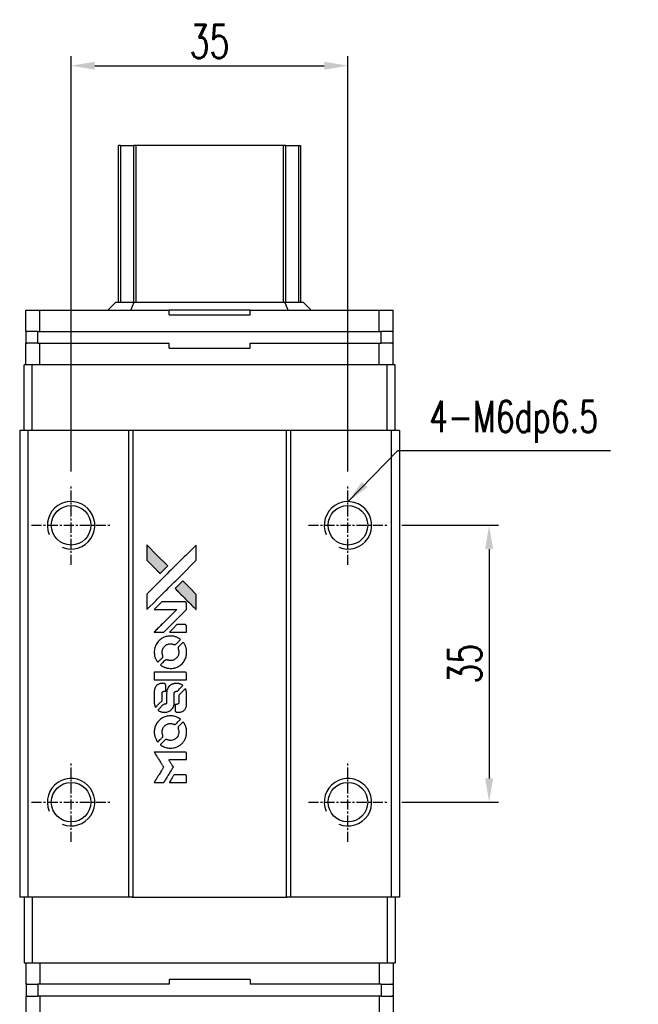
# Model space of a CAD drawing. Header units: millimetres. Extents: x 2482 to 2788, y 455 to 713.
# Tile 2 of 3: x 2503 to 2581, y 589 to 713. Entities that reach past the tile are written whole.
import ezdxf

# ---------------------------------------------------------------- set-up
doc = ezdxf.new("R2010")
doc.units = ezdxf.units.MM
doc.header["$LTSCALE"] = 0.2
doc.header["$PDSIZE"] = -1
doc.linetypes.add('CENTER', pattern=[10.16, 6.35, -1.27, 1.27, -1.27])
doc.layers.add('CL', color=1, linetype='CENTER')
doc.layers.add('OUT', color=3, linetype='Continuous')
doc.styles.add('DIM-7', font='SIMPLEX.shx', dxfattribs={"width": 0.7, "bigfont": 'chineset.shx'})
doc.dimstyles.new('CNS', dxfattribs={"dimtxt": 3.5, "dimasz": 2.5, "dimexe": 1, "dimexo": 1.5, "dimgap": 0.09, "dimtad": 0, "dimdsep": 46, "dimtxsty": 'DIM-7', "dimcen": 0.09, "dimclrd": 1, "dimclre": 1, "dimclrt": 4, "dimadec": 0, "dimazin": 0, "dimtfac": 1, "dimtix": 1, "dimtmove": 2, "dimatfit": 3, "dimfxl": 1, "dimtvp": 0.971429, "dimtolj": 1, "dimarcsym": 0})

# ---------------------------------------------------------------- blocks, each defined once
blk = doc.blocks.new('*D11')
at = {"color": 7, "lineweight": -2}
for p, q in [((2509.44, 656.39), (2509.44, 708.88)), ((2544.44, 656.39), (2544.44, 708.88)), ((2512.44, 707.68), (2541.44, 707.68))]:
    blk.add_line(p, q, dxfattribs=at)
at = {"color": 7}
for points in [[(2512.44, 708.18), (2512.44, 707.18), (2509.44, 707.68)], [(2541.44, 708.18), (2541.44, 707.18), (2544.44, 707.68)]]:
    blk.add_solid(points, dxfattribs=at)
at = {"layer": 'DEFPOINTS', "color": 0}
for p in [(2544.44, 707.68), (2509.44, 654.59), (2544.44, 654.59)]:
    blk.add_point(p, dxfattribs=at)
at = {"color": 7, "insert": (2526.94, 710.74), "char_height": 4.2, "attachment_point": 5, "style": 'DIM-7'}
blk.add_mtext('\\A1;35', dxfattribs=at)
blk = doc.blocks.new('*D76')
at = {"color": 7, "lineweight": -2}
for p, q in [((2551.24, 649.59), (2563.49, 649.59)), ((2562.29, 646.59), (2562.29, 617.59)), ((2551.24, 614.59), (2563.49, 614.59))]:
    blk.add_line(p, q, dxfattribs=at)
at = {"color": 7}
for points in [[(2561.79, 646.59), (2562.79, 646.59), (2562.29, 649.59)], [(2561.79, 617.59), (2562.79, 617.59), (2562.29, 614.59)]]:
    blk.add_solid(points, dxfattribs=at)
at = {"layer": 'DEFPOINTS', "color": 0}
for p in [(2549.44, 649.59), (2549.44, 614.59), (2562.29, 614.59)]:
    blk.add_point(p, dxfattribs=at)
at = {"color": 7, "insert": (2559.23, 632.09), "char_height": 4.2, "attachment_point": 5, "rotation": 90, "style": 'DIM-7'}
blk.add_mtext('\\A1;35', dxfattribs=at)
blk = doc.blocks.new('MOSIONX logo(完整正式版)')
h = blk.add_hatch(color=22)
h.dxf.hatch_style = 1
h.paths.add_polyline_path([(2519.01, 647.1), (2519.01, 646.13), (2519.01, 645.16), (2519.85, 644.32, 0.000288), (2520.18, 644, 0.000479), (2520.45, 643.73, 0.000013), (2520.7, 643.49, 0.197177), (2520.7, 643.49, 0.197497), (2520.7, 643.49, 0.00004), (2520.84, 643.63, 0.000834), (2521, 643.78, 0.000506), (2521.18, 643.97), (2521.67, 644.45), (2520.34, 645.77)])
h.paths.add_polyline_path([(2523.55, 642.56), (2523.07, 642.08, 0.000476), (2522.89, 641.89, 0.000789), (2522.73, 641.74, 0.000035), (2522.59, 641.59, 0.19758), (2522.59, 641.59, 0.198396), (2522.59, 641.59, 0.000019), (2522.78, 641.4, 0.000582), (2522.99, 641.18, 0.000351), (2523.24, 640.93, 0.000108), (2524.31, 639.87, 0.000692), (2524.85, 639.33, 0.000077), (2525.22, 638.96, 0.197527), (2525.24, 638.96, 0.410181), (2525.24, 638.96, 0.000493), (2525.25, 639.16, 0.002424), (2525.25, 639.44, 0.000529), (2525.25, 639.91), (2525.25, 640.86), (2524.4, 641.71)])
at = {"color": 22}
for points in [[(2519.85, 644.32, 0.000288), (2520.18, 644, 0.000479), (2520.45, 643.73, 0.000013), (2520.7, 643.49, 0.197177), (2520.7, 643.49, 0.197497), (2520.7, 643.49, 0.00004), (2520.84, 643.63, 0.000836), (2521, 643.78, 0.000505), (2521.18, 643.97), (2521.67, 644.45), (2520.34, 645.77), (2519.01, 647.1), (2519.01, 646.13), (2519.01, 645.16)], [(2520.18, 640.1, -0.000056), (2520.76, 640.68, -0.000021), (2521.57, 641.49, -0.000021), (2522.46, 642.38, -0.000025), (2523.3, 643.21), (2525.25, 645.16), (2525.25, 646.12), (2525.24, 647.09), (2523.93, 645.79, 0.000274), (2523.3, 645.16, 0.000123), (2522.48, 644.34, 0.000121), (2521.6, 643.47, 0.000165), (2520.82, 642.68), (2519.01, 640.88), (2519.01, 639.91), (2519.01, 638.93)], [(2523.24, 640.93, 0.000108), (2524.31, 639.87, 0.000692), (2524.85, 639.33, 0.000077), (2525.22, 638.96, 0.197527), (2525.24, 638.96, 0.410182), (2525.24, 638.96, 0.000493), (2525.25, 639.16, 0.002424), (2525.25, 639.44, 0.000529), (2525.25, 639.91), (2525.25, 640.86), (2524.4, 641.71), (2523.55, 642.56), (2523.07, 642.08, 0.000476), (2522.89, 641.89, 0.000789), (2522.73, 641.74, 0.000035), (2522.59, 641.59, 0.19758), (2522.59, 641.59, 0.198396), (2522.59, 641.59, 0.000019), (2522.78, 641.4, 0.000582), (2522.99, 641.18, 0.000351)], [(2520.56, 636.07), (2521.18, 636.07), (2522.61, 637.51), (2524.05, 638.94), (2524.04, 639.34, 0.0008), (2524.04, 639.6, 0.010795), (2524.04, 639.7, 0.030495), (2524.03, 639.75, 0.080372), (2524.02, 639.78, 0.03816), (2524, 639.82, 0.041799), (2523.97, 639.85, 0.042486), (2523.94, 639.87, 0.042078), (2523.91, 639.89, 0.099276), (2523.86, 639.9, 0.003302), (2523.66, 639.9, 0.002586), (2523.31, 639.91, 0.000204), (2522.38, 639.9), (2520.9, 639.9), (2520.42, 639.42), (2519.94, 638.94), (2521.37, 638.94), (2522.8, 638.93), (2521.39, 637.53, 0.000253), (2520.84, 636.99, 0.000412), (2520.38, 636.53, 0.000041), (2519.97, 636.11, 0.041338), (2519.95, 636.09), (2519.94, 636.07)], [(2522.97, 636.07), (2524.05, 636.07), (2524.05, 636.47), (2524.04, 636.88), (2524.01, 636.92, 0.03146), (2524, 636.94, 0.026444), (2523.98, 636.96, 0.026444), (2523.96, 636.98, 0.031457), (2523.94, 637), (2523.89, 637.03), (2523.36, 637.03), (2522.82, 637.03), (2522.35, 636.56, 0.000745), (2522.17, 636.38, 0.001228), (2522.02, 636.22, 0.000087), (2521.88, 636.08, 0.195134), (2521.88, 636.08, 0.412117), (2521.89, 636.07, 0.000048), (2522.2, 636.07, 0.00109), (2522.55, 636.07, 0.000653)], [(2519.97, 633.32, 0.023681), (2519.99, 633.15, 0.022402), (2520.03, 632.98, 0.021929), (2520.09, 632.81, 0.020503), (2520.17, 632.65, 0.013745), (2520.22, 632.55, 0.009767), (2520.28, 632.45, 0.009658), (2520.34, 632.35, 0.027804), (2520.39, 632.29), (2520.41, 632.27), (2520.71, 632.57, 0.002053), (2520.85, 632.71, 0.006738), (2520.94, 632.81, 0.007826), (2521.01, 632.88, 0.063909), (2521.03, 632.92, 0.061532), (2521.05, 632.97, 0.068674), (2521.05, 633.02, 0.052072), (2521.04, 633.09, 0.019648), (2521.01, 633.18, -0.018366), (2520.98, 633.29, -0.0288), (2520.96, 633.38, -0.029061), (2520.95, 633.48, -0.019155), (2520.95, 633.59, -0.053809), (2520.99, 633.83, -0.058833), (2521.07, 634.05, -0.058566), (2521.21, 634.24, -0.052525), (2521.39, 634.41, -0.044733), (2521.54, 634.5, -0.040573), (2521.71, 634.57, -0.041123), (2521.89, 634.61, -0.04951), (2522.06, 634.62, -0.017369), (2522.14, 634.61, -0.024255), (2522.21, 634.59, -0.023787), (2522.28, 634.57, -0.015798), (2522.36, 634.54, 0.010631), (2522.41, 634.53, 0.033653), (2522.45, 634.52, 0.037806), (2522.48, 634.51, 0.016307), (2522.53, 634.51, 0.068179), (2522.61, 634.52, 0.095747), (2522.68, 634.56, 0.033418), (2522.78, 634.64, 0.002133), (2523.03, 634.9, 0.001452), (2523.17, 635.04, 0.012393), (2523.23, 635.11, 0.020479), (2523.26, 635.15, 0.344362), (2523.26, 635.17, 0.074287), (2523.23, 635.2, 0.005454), (2523.12, 635.27, 0.008391), (2523, 635.34, 0.017097), (2522.91, 635.39, 0.027375), (2522.71, 635.47, 0.02835), (2522.51, 635.53, 0.027723), (2522.31, 635.57, 0.023913), (2522.08, 635.59, 0.027047), (2521.82, 635.58, 0.031685), (2521.56, 635.55, 0.032425), (2521.32, 635.48, 0.031013), (2521.09, 635.38, 0.037914), (2520.82, 635.22, 0.040153), (2520.58, 635.02, 0.039834), (2520.37, 634.78, 0.036173), (2520.19, 634.5, 0.040752), (2520.07, 634.23, 0.035885), (2519.99, 633.94, 0.035491), (2519.96, 633.63, 0.037615)], [(2520.8, 631.89, 0.018008), (2520.89, 631.83, 0.009842), (2521, 631.77, 0.009807), (2521.12, 631.7, 0.015716), (2521.22, 631.66, 0.048467), (2521.59, 631.54, 0.045841), (2521.97, 631.5, 0.046006), (2522.36, 631.52, 0.049638), (2522.73, 631.62, 0.064819), (2523.21, 631.87, 0.06695), (2523.6, 632.24, 0.066691), (2523.88, 632.69, 0.063505), (2524.03, 633.21, 0.03135), (2524.05, 633.35, 0.010439), (2524.05, 633.54, 0.010391), (2524.05, 633.74, 0.032408), (2524.03, 633.87, 0.015696), (2524, 634.02, 0.018095), (2523.96, 634.17, 0.018551), (2523.91, 634.31, 0.018352), (2523.85, 634.44, 0.015568), (2523.81, 634.53, 0.009832), (2523.75, 634.63, 0.009795), (2523.69, 634.73, 0.023727), (2523.64, 634.79), (2523.61, 634.82), (2523.32, 634.53, 0.001528), (2523.15, 634.36, 0.010022), (2523.06, 634.27, 0.019586), (2523.02, 634.22, 0.061865), (2522.99, 634.18, 0.055054), (2522.97, 634.11, 0.061607), (2522.97, 634.05, 0.048725), (2522.98, 633.98, 0.020221), (2523.01, 633.88, -0.017722), (2523.04, 633.78, -0.02685), (2523.06, 633.68, -0.02759), (2523.06, 633.59, -0.020233), (2523.06, 633.49, -0.04793), (2523.03, 633.29, -0.048386), (2522.97, 633.1, -0.047866), (2522.87, 632.93, -0.044964), (2522.73, 632.78, -0.04333), (2522.57, 632.65, -0.050921), (2522.4, 632.56, -0.051473), (2522.22, 632.5, -0.0459), (2522.02, 632.48, -0.019014), (2521.92, 632.49, -0.024114), (2521.83, 632.5, -0.025081), (2521.75, 632.52, -0.023892), (2521.66, 632.54, 0.008624), (2521.6, 632.57, 0.026486), (2521.55, 632.58, 0.035074), (2521.51, 632.59, 0.02756), (2521.47, 632.59, 0.087163), (2521.4, 632.57, 0.073291), (2521.34, 632.54, 0.028074), (2521.24, 632.46, 0.002594), (2521.03, 632.24), (2520.73, 631.94)], [(2522, 630.06), (2524.04, 630.06), (2524.04, 630.47), (2524.04, 630.87), (2524.02, 630.91, 0.071429), (2523.99, 630.95, 0.054799), (2523.95, 630.99, 0.053585), (2523.9, 631.01, 0.060698), (2523.85, 631.03, 0.033975), (2523.77, 631.03, 0.000112), (2522.73, 631.03, 0.000726), (2521.71, 631.03, 0.001084), (2520.82, 631.03), (2519.96, 631.02), (2519.96, 630.54), (2519.96, 630.06)], [(2519.96, 627.07, 0.018538), (2519.97, 627.01, 0.010695), (2519.98, 626.93, 0.01068), (2520, 626.86, 0.017678), (2520.02, 626.8, 0.013849), (2520.04, 626.73, 0.011814), (2520.07, 626.66, 0.004513), (2520.1, 626.59, 0.290035), (2520.11, 626.59, 0.196418), (2520.12, 626.59, 0.000124), (2520.24, 626.71, 0.001477), (2520.37, 626.84, 0.000898), (2520.53, 627), (2520.94, 627.4), (2520.94, 627.91, -0.001471), (2520.94, 628.3, -0.028714), (2520.95, 628.42, -0.097073), (2520.97, 628.48, -0.084199), (2521.02, 628.54, -0.042698), (2521.06, 628.57, -0.053912), (2521.09, 628.59, -0.051004), (2521.14, 628.6, -0.032967), (2521.19, 628.6, 0.00807), (2521.21, 628.6, 0.003023), (2521.25, 628.6, 0.002994), (2521.29, 628.6, 0.003629), (2521.33, 628.61), (2521.41, 628.61), (2521.41, 629, 0.001618), (2521.41, 629.19, 0.005206), (2521.41, 629.31, 0.00535), (2521.41, 629.4, 0.060675), (2521.4, 629.43, 0.048484), (2521.4, 629.45, 0.02389), (2521.38, 629.47, 0.022812), (2521.37, 629.5, 0.02462), (2521.35, 629.52, 0.061781), (2521.3, 629.56, 0.080179), (2521.25, 629.58, 0.048561), (2521.17, 629.59, 0.010021), (2521.03, 629.59, 0.016602), (2520.85, 629.59, 0.031409), (2520.71, 629.57, 0.036474), (2520.58, 629.53, 0.03439), (2520.46, 629.48, 0.065928), (2520.26, 629.35, 0.069066), (2520.12, 629.17, 0.065697), (2520.02, 628.95, 0.051559), (2519.97, 628.69, 0.020904), (2519.96, 628.55, 0.000451), (2519.96, 627.88, 0.000419), (2519.96, 627.2, 0.022759)], [(2520.49, 626.18, 0.023289), (2520.59, 626.11, 0.026845), (2520.69, 626.06, 0.026047), (2520.79, 626.02, 0.019751), (2520.91, 625.99, 0.013249), (2520.98, 625.97, 0.025169), (2521.04, 625.97, 0.016532), (2521.1, 625.96, 0.002937), (2521.23, 625.96, 0.003317), (2521.35, 625.96, 0.011808), (2521.42, 625.97, 0.01777), (2521.48, 625.97, 0.021476), (2521.53, 625.98, 0.04325), (2521.75, 626.05, 0.045753), (2521.94, 626.15, 0.04649), (2522.12, 626.29, 0.047672), (2522.26, 626.45, 0.025315), (2522.31, 626.52, 0.015208), (2522.35, 626.61, 0.01512), (2522.4, 626.7, 0.022488), (2522.43, 626.79, 0.027857), (2522.46, 626.91, 0.034138), (2522.48, 627.04, 0.014286), (2522.48, 627.23, 0.00124), (2522.48, 627.7, -0.00103), (2522.48, 628, -0.002552), (2522.49, 628.21, -0.001594), (2522.49, 628.38, -0.047676), (2522.49, 628.42, -0.085307), (2522.52, 628.49, -0.097789), (2522.57, 628.54, -0.085947), (2522.64, 628.58, -0.051339), (2522.74, 628.6, 0.014634), (2522.77, 628.6, 0.015028), (2522.8, 628.61, 0.014927), (2522.83, 628.61, 0.059415), (2522.85, 628.62, 0.070595), (2522.88, 628.64, 0.00028), (2523.22, 628.98, 0.000111), (2523.57, 629.33, 0.200239), (2523.58, 629.34, 0.268906), (2523.57, 629.35, 0.001866), (2523.49, 629.4, 0.007532), (2523.41, 629.45, 0.017818), (2523.35, 629.48, 0.013256), (2523.28, 629.5, 0.011636), (2523.2, 629.53, 0.011528), (2523.13, 629.55, 0.012303), (2523.05, 629.57, 0.0423), (2522.94, 629.59, 0.013657), (2522.77, 629.59, 0.013857), (2522.59, 629.58, 0.037428), (2522.47, 629.57, 0.014927), (2522.39, 629.55, 0.0122), (2522.3, 629.52, 0.012518), (2522.22, 629.49, 0.023062), (2522.15, 629.46, 0.065961), (2521.92, 629.31, 0.06055), (2521.73, 629.09, 0.059676), (2521.6, 628.83, 0.060497), (2521.53, 628.55, 0.025683), (2521.53, 628.49, 0.001528), (2521.52, 628.31, 0.002124), (2521.52, 628.08, 0.001173), (2521.52, 627.8, -0.000809), (2521.52, 627.31, -0.017164), (2521.51, 627.17, -0.063931), (2521.5, 627.09, -0.108429), (2521.46, 627.03, -0.052941), (2521.43, 627, -0.063675), (2521.39, 626.98, -0.050562), (2521.34, 626.97, -0.020337), (2521.26, 626.96, 0.009897), (2521.22, 626.96, 0.016482), (2521.18, 626.95, 0.019019), (2521.15, 626.95, 0.06043), (2521.13, 626.94, 0.076267), (2521.09, 626.91, 0.00054), (2520.77, 626.59, 0.000307), (2520.45, 626.26, 0.142594), (2520.43, 626.23, 0.232419), (2520.44, 626.22, 0.022995), (2520.45, 626.21, 0.024627), (2520.47, 626.19, 0.015407)], [(2522.61, 626.12, 0.065483), (2522.63, 626.07, 0.053271), (2522.67, 626.03, 0.052018), (2522.71, 626, 0.0556), (2522.76, 625.97, 0.036839), (2522.8, 625.96, 0.026922), (2522.83, 625.96, 0.016905), (2522.89, 625.95, 0.004317), (2522.97, 625.95, 0.016369), (2523.15, 625.96, 0.029936), (2523.29, 625.98, 0.03418), (2523.41, 626.01, 0.031327), (2523.54, 626.06, 0.046935), (2523.69, 626.16, 0.054053), (2523.81, 626.27, 0.053701), (2523.91, 626.41, 0.045364), (2523.98, 626.58, 0.032479), (2524.02, 626.72, 0.03386), (2524.04, 626.87, 0.013578), (2524.05, 627.1, 0.001155), (2524.04, 627.7, 0.000413), (2524.04, 628.21, 0.005008), (2524.04, 628.41, 0.013199), (2524.03, 628.52, 0.033956), (2524.02, 628.6, 0.013909), (2524, 628.68, 0.010864), (2523.97, 628.77, 0.010938), (2523.95, 628.85, 0.028702), (2523.92, 628.91), (2523.9, 628.95), (2523.48, 628.54), (2523.06, 628.13), (2523.06, 627.65, -0.001504), (2523.06, 627.44, -0.00328), (2523.06, 627.28, -0.001901), (2523.06, 627.16, -0.061333), (2523.05, 627.13, -0.063621), (2523.04, 627.09, -0.048633), (2523.01, 627.05, -0.046769), (2522.97, 627.01, -0.047961), (2522.93, 626.98, -0.02678), (2522.89, 626.97, -0.050957), (2522.86, 626.96, -0.029398), (2522.82, 626.96, -0.00401), (2522.73, 626.95), (2522.59, 626.95), (2522.59, 626.56, 0.001061), (2522.59, 626.33, 0.009147), (2522.59, 626.23, 0.020721), (2522.6, 626.16, 0.051619)], [(2519.97, 623.24, 0.024131), (2519.99, 623.07, 0.022344), (2520.04, 622.89, 0.021883), (2520.1, 622.72, 0.020884), (2520.18, 622.55, 0.010669), (2520.23, 622.45, 0.010389), (2520.28, 622.35, 0.010913), (2520.34, 622.27, 0.022227), (2520.38, 622.2), (2520.4, 622.18), (2520.71, 622.49, 0.002452), (2520.83, 622.61, 0.003628), (2520.93, 622.72, 0.001662), (2521.01, 622.81, 0.070159), (2521.03, 622.83, 0.047671), (2521.04, 622.85, 0.018624), (2521.04, 622.87, 0.017921), (2521.05, 622.9, 0.018804), (2521.05, 622.93, 0.018255), (2521.05, 622.97, 0.041312), (2521.05, 623, 0.037164), (2521.04, 623.03, 0.012342), (2521.02, 623.07, -0.015101), (2520.99, 623.18, -0.035998), (2520.97, 623.25, -0.033244), (2520.96, 623.34, -0.011249), (2520.95, 623.46, -0.004059), (2520.95, 623.57, -0.019693), (2520.96, 623.62, -0.027943), (2520.96, 623.67, -0.014411), (2520.98, 623.73, -0.033089), (2521.03, 623.87, -0.033887), (2521.09, 624, -0.034021), (2521.17, 624.12, -0.033942), (2521.27, 624.22, -0.02816), (2521.38, 624.32, -0.035032), (2521.5, 624.4, -0.035269), (2521.62, 624.45, -0.029196), (2521.76, 624.5, -0.037862), (2521.91, 624.53, -0.043657), (2522.07, 624.53, -0.043064), (2522.22, 624.51, -0.035184), (2522.38, 624.46, 0.033699), (2522.45, 624.43, 0.052815), (2522.52, 624.42, 0.059167), (2522.58, 624.43, 0.058972), (2522.64, 624.45, 0.059208), (2522.69, 624.47, 0.021125), (2522.75, 624.53, 0.008691), (2522.84, 624.62, 0.000851), (2523.07, 624.85, 0.001873), (2523.19, 624.97, 0.013884), (2523.24, 625.03, 0.022355), (2523.27, 625.06, 0.341453), (2523.27, 625.08, 0.073011), (2523.23, 625.11, 0.004587), (2523.12, 625.18, 0.00748), (2523.01, 625.25, 0.016837), (2522.92, 625.29, 0.028606), (2522.71, 625.39, 0.031352), (2522.49, 625.45, 0.031004), (2522.27, 625.49, 0.0268), (2522.03, 625.5, 0.026698), (2521.78, 625.49, 0.03002), (2521.54, 625.45, 0.030357), (2521.3, 625.38, 0.028554), (2521.08, 625.28, 0.062944), (2520.66, 625, 0.062206), (2520.32, 624.63, 0.062448), (2520.08, 624.18, 0.064355), (2519.97, 623.69, 0.017377), (2519.96, 623.59, 0.008369), (2519.96, 623.47, 0.008367), (2519.96, 623.34, 0.01757)], [(2520.8, 621.8, 0.064158), (2521.27, 621.55, 0.06356), (2521.8, 621.42, 0.064004), (2522.33, 621.44, 0.066747), (2522.84, 621.58, 0.04321), (2523.16, 621.76, 0.044737), (2523.43, 621.98, 0.044901), (2523.67, 622.25, 0.044184), (2523.85, 622.56, 0.026293), (2523.95, 622.79, 0.033344), (2524.01, 623.01, 0.033227), (2524.05, 623.25, 0.025815), (2524.05, 623.5, 0.023119), (2524.04, 623.75, 0.031044), (2524, 623.97, 0.031337), (2523.93, 624.18, 0.024258), (2523.83, 624.4, 0.015622), (2523.79, 624.47, 0.008495), (2523.74, 624.56, 0.008415), (2523.68, 624.65, 0.020814), (2523.63, 624.71), (2523.61, 624.74), (2523.31, 624.45, 0.002843), (2523.09, 624.23, 0.033917), (2523.02, 624.14, 0.087906), (2522.98, 624.07, 0.073302), (2522.97, 623.99, 0.022047), (2522.97, 623.95, 0.026465), (2522.98, 623.91, 0.022233), (2522.99, 623.87, 0.009985), (2523, 623.82, -0.039011), (2523.05, 623.63, -0.044398), (2523.06, 623.44, -0.045096), (2523.05, 623.26, -0.04265), (2522.99, 623.08, -0.071154), (2522.85, 622.82, -0.068827), (2522.65, 622.61, -0.068713), (2522.39, 622.47, -0.070507), (2522.1, 622.4, -0.028605), (2521.98, 622.4, -0.031418), (2521.87, 622.41, -0.031044), (2521.75, 622.43, -0.02668), (2521.63, 622.47, 0.038913), (2521.56, 622.49, 0.043732), (2521.49, 622.5, 0.047754), (2521.42, 622.5, 0.075756), (2521.37, 622.48, 0.07294), (2521.34, 622.46, 0.003456), (2521.26, 622.39, 0.005023), (2521.16, 622.29, 0.002422), (2521.03, 622.16, 0.000819), (2520.91, 622.05, 0.001349), (2520.82, 621.95, 0.0001), (2520.73, 621.86, 0.205335), (2520.73, 621.86, 0.219821), (2520.73, 621.85, 0.002494), (2520.75, 621.84, 0.007089), (2520.77, 621.82, 0.004494)], [(2520.57, 617.09), (2521.18, 617.09), (2521.29, 617.26, -0.000297), (2521.35, 617.36, -0.000037), (2521.49, 617.59, -0.000043), (2521.65, 617.86, -0.000036), (2521.83, 618.14, 0.000044), (2522, 618.42, 0.000063), (2522.15, 618.67, 0.000035), (2522.28, 618.88, 0.0009), (2522.32, 618.94), (2522.37, 619.02), (2522.3, 619.13, 0.001175), (2522.26, 619.19, 0.000208), (2522.19, 619.31, 0.000225), (2522.1, 619.45, 0.000203), (2522.01, 619.59, -0.000711), (2521.93, 619.72, -0.001119), (2521.86, 619.84, -0.000263), (2521.8, 619.94, -0.04589), (2521.79, 619.95, -0.519312), (2521.8, 619.96, -0.001914), (2521.96, 619.97, -0.003124), (2522.24, 619.97, -0.000285), (2522.92, 619.97), (2524.05, 619.97), (2524.05, 620.36, 0.001727), (2524.05, 620.65, 0.025279), (2524.04, 620.75, 0.073886), (2524.03, 620.8, 0.07426), (2523.99, 620.86, 0.03264), (2523.98, 620.87, 0.01784), (2523.96, 620.88, 0.017712), (2523.95, 620.9, 0.026854), (2523.93, 620.91), (2523.89, 620.93), (2521.92, 620.93), (2519.94, 620.93), (2519.96, 620.91, -0.004595), (2519.97, 620.9, -0.00016), (2520.01, 620.84, -0.000298), (2520.05, 620.76, -0.000208), (2520.1, 620.68, 0.000986), (2520.24, 620.45, 0.00025), (2520.48, 620.07, 0.000268), (2520.74, 619.66, 0.000436), (2520.95, 619.32, -0.002932), (2521.03, 619.2, -0.004718), (2521.08, 619.11, -0.001113), (2521.13, 619.02, -0.227179), (2521.13, 619.01, -0.045982), (2521.13, 619, -0.000145), (2521.06, 618.89, -0.000825), (2520.98, 618.76, -0.000517), (2520.89, 618.6, 0.000056), (2520.56, 618.08, 0.000289), (2520.38, 617.79, 0.000481), (2520.25, 617.58, 0.000418), (2520.11, 617.35), (2519.95, 617.09)], [(2522.96, 617.09), (2524.05, 617.09), (2524.05, 617.48, 0.000842), (2524.05, 617.74, 0.010591), (2524.04, 617.83, 0.028995), (2524.04, 617.89, 0.069543), (2524.03, 617.92, 0.051063), (2524.01, 617.96, 0.039932), (2523.98, 617.99, 0.039414), (2523.94, 618.02, 0.045845), (2523.9, 618.04, 0.094811), (2523.87, 618.05, 0.007124), (2523.76, 618.05, 0.004713), (2523.58, 618.06, 0.000534), (2523.17, 618.06), (2522.46, 618.06), (2522.4, 617.96, 0.000828), (2522.22, 617.67, 0.000879), (2522.05, 617.38, 0.000048), (2521.88, 617.1, 0.137596), (2521.87, 617.09, 0.413028), (2521.87, 617.09, 0.000016), (2522.19, 617.09, 0.000623), (2522.54, 617.09, 0.000374)]]:
    blk.add_lwpolyline(points, format="xyb", close=True, dxfattribs=at)

msp = doc.modelspace()

# ---------------------------------------------------------------- linework, layer by layer
at = {"color": 7, "linetype": 'Continuous', "lineweight": 25}
for p, q in [((2515.444, 677.788), (2515.444, 697.588)), ((2515.688, 697.588), (2515.688, 677.788)), ((2517.621, 697.588), (2517.324, 697.588)), ((2517.324, 697.588), (2517.324, 677.788)), ((2536.267, 697.588), (2517.621, 697.588)), ((2517.621, 697.588), (2517.621, 677.788)), ((2536.564, 697.588), (2536.267, 697.588)), ((2536.267, 697.588), (2536.267, 677.788)), ((2536.564, 697.588), (2536.564, 677.788)), ((2538.201, 697.588), (2538.201, 677.788)), ((2538.444, 697.588), (2538.444, 677.788)), ((2514.093, 676.788), (2515.093, 677.788)), ((2515.093, 677.788), (2517.428, 677.788)), ((2516.993, 676.788), (2517.428, 677.788)), ((2517.428, 677.788), (2536.458, 677.788)), ((2536.893, 676.788), (2536.458, 677.788)), ((2536.458, 677.788), (2538.793, 677.788)), ((2539.793, 676.788), (2538.793, 677.788)), ((2503.718, 674.088), (2503.718, 676.788)), ((2503.718, 676.788), (2505.5, 676.788)), ((2505.5, 674.088), (2505.5, 676.788)), ((2505.5, 676.788), (2521.822, 676.788)), ((2521.822, 676.188), (2521.822, 676.788)), ((2532.064, 676.788), (2521.822, 676.788)), ((2521.822, 676.188), (2532.064, 676.188)), ((2532.064, 676.188), (2532.064, 676.788)), ((2532.064, 676.788), (2548.386, 676.788)), ((2548.386, 674.088), (2548.386, 676.788)), ((2548.386, 676.788), (2550.168, 676.788)), ((2550.168, 674.088), (2550.168, 676.788)), ((2503.718, 674.088), (2503.889, 674.088)), ((2503.743, 672.588), (2503.743, 674.088)), ((2505.243, 674.088), (2503.743, 674.088)), ((2505.243, 672.588), (2505.243, 674.088)), ((2505.249, 674.088), (2505.243, 674.088)), ((2505.249, 674.088), (2505.5, 674.088)), ((2505.5, 674.088), (2548.386, 674.088)), ((2548.386, 674.088), (2548.637, 674.088)), ((2548.643, 674.088), (2548.637, 674.088)), ((2548.643, 672.588), (2548.643, 674.088)), ((2550.143, 674.088), (2548.643, 674.088)), ((2549.997, 674.088), (2550.168, 674.088)), ((2550.143, 672.588), (2550.143, 674.088)), ((2503.718, 669.888), (2503.718, 672.588)), ((2503.718, 672.588), (2503.889, 672.588)), ((2505.243, 672.588), (2503.743, 672.588)), ((2505.249, 672.588), (2505.243, 672.588)), ((2505.249, 672.588), (2505.5, 672.588)), ((2505.5, 669.888), (2505.5, 672.588)), ((2505.5, 672.588), (2521.822, 672.588)), ((2521.822, 671.988), (2521.822, 672.588)), ((2532.064, 671.988), (2532.064, 672.588)), ((2532.064, 672.588), (2548.386, 672.588)), ((2548.386, 669.888), (2548.386, 672.588)), ((2548.386, 672.588), (2548.637, 672.588)), ((2548.643, 672.588), (2548.637, 672.588)), ((2550.143, 672.588), (2548.643, 672.588)), ((2549.997, 672.588), (2550.168, 672.588)), ((2550.168, 669.888), (2550.168, 672.588)), ((2521.822, 671.988), (2532.064, 671.988)), ((2503.504, 661.588), (2503.504, 669.888)), ((2504.504, 669.888), (2503.504, 669.888)), ((2504.504, 661.588), (2504.504, 669.888)), ((2549.404, 669.888), (2504.504, 669.888)), ((2549.404, 661.588), (2549.404, 669.888)), ((2550.404, 669.888), (2549.404, 669.888)), ((2550.404, 661.588), (2550.404, 669.888)), ((2502.944, 661.588), (2502.944, 602.588)), ((2503.994, 661.588), (2502.944, 661.588)), ((2502.944, 661.588), (2502.944, 602.588)), ((2502.944, 661.588), (2502.944, 661.588)), ((2503.994, 661.588), (2503.994, 602.588)), ((2516.694, 661.588), (2503.994, 661.588)), ((2516.694, 661.588), (2516.694, 602.588)), ((2517.144, 661.588), (2516.694, 661.588)), ((2536.744, 661.588), (2517.144, 661.588)), ((2517.244, 661.588), (2517.244, 602.588)), ((2536.644, 661.588), (2536.644, 602.588)), ((2537.194, 661.588), (2536.744, 661.588)), ((2537.194, 661.588), (2537.194, 602.588)), ((2549.894, 661.588), (2537.194, 661.588)), ((2549.894, 661.588), (2549.894, 602.588)), ((2550.944, 661.588), (2549.894, 661.588)), ((2550.944, 661.588), (2550.944, 602.588)), ((2503.994, 602.588), (2502.944, 602.588)), ((2502.944, 602.588), (2502.944, 602.588)), ((2503.504, 602.588), (2503.504, 594.288)), ((2516.694, 602.588), (2503.994, 602.588)), ((2504.504, 602.588), (2504.504, 594.288)), ((2517.144, 602.588), (2516.694, 602.588)), ((2517.144, 602.588), (2536.744, 602.588)), ((2537.194, 602.588), (2536.744, 602.588)), ((2549.894, 602.588), (2537.194, 602.588)), ((2549.404, 602.588), (2549.404, 594.288)), ((2550.944, 602.588), (2549.894, 602.588)), ((2550.404, 602.588), (2550.404, 594.288)), ((2503.504, 594.288), (2504.504, 594.288)), ((2503.718, 594.288), (2503.718, 591.588)), ((2504.504, 594.288), (2549.404, 594.288)), ((2505.5, 594.288), (2505.5, 591.588)), ((2548.386, 594.288), (2548.386, 591.588)), ((2549.404, 594.288), (2550.404, 594.288)), ((2550.168, 594.288), (2550.168, 591.588)), ((2503.889, 591.588), (2503.718, 591.588)), ((2503.743, 591.588), (2503.743, 590.088)), ((2503.743, 591.588), (2505.243, 591.588)), ((2505.243, 591.588), (2505.243, 590.088)), ((2505.243, 591.588), (2505.249, 591.588)), ((2505.5, 591.588), (2505.249, 591.588)), ((2521.822, 591.588), (2505.5, 591.588)), ((2521.822, 592.188), (2521.822, 591.588)), ((2532.064, 592.188), (2521.822, 592.188)), ((2532.064, 592.188), (2532.064, 591.588)), ((2548.386, 591.588), (2532.064, 591.588)), ((2548.637, 591.588), (2548.386, 591.588)), ((2548.637, 591.588), (2548.643, 591.588)), ((2548.643, 591.588), (2548.643, 590.088)), ((2548.643, 591.588), (2550.143, 591.588)), ((2550.168, 591.588), (2549.997, 591.588)), ((2550.143, 591.588), (2550.143, 590.088)), ((2503.718, 590.088), (2503.718, 587.388)), ((2503.889, 590.088), (2503.718, 590.088)), ((2503.743, 590.088), (2505.243, 590.088)), ((2505.243, 590.088), (2505.249, 590.088)), ((2505.5, 590.088), (2505.249, 590.088)), ((2505.5, 590.088), (2505.5, 587.388)), ((2548.386, 590.088), (2505.5, 590.088)), ((2548.386, 590.088), (2548.386, 587.388)), ((2548.637, 590.088), (2548.386, 590.088)), ((2548.637, 590.088), (2548.643, 590.088)), ((2548.643, 590.088), (2550.143, 590.088)), ((2550.168, 590.088), (2549.997, 590.088)), ((2550.168, 590.088), (2550.168, 587.388))]:
    msp.add_line(p, q, dxfattribs=at)
for centre in [(2509.444, 649.588), (2544.444, 649.588), (2509.444, 614.588), (2544.444, 614.588)]:
    msp.add_circle(centre, 2.5, dxfattribs=at)
for centre in [(2509.444, 649.588), (2544.444, 649.588), (2509.444, 614.588), (2544.444, 614.588)]:
    msp.add_arc(centre, 3, 247.5, 202.5)
for points, knots in [([(2515.688, 697.588), (2515.621, 697.588), (2515.56, 697.588), (2515.471, 697.588), (2515.446, 697.588), (2515.444, 697.588)], [0, 0, 0, 0, 0.5, 0.5, 1, 1, 1, 1]), ([(2515.688, 697.588), (2515.942, 697.588), (2516.182, 697.588), (2516.592, 697.588), (2516.762, 697.588), (2517.029, 697.588), (2517.126, 697.588), (2517.262, 697.588), (2517.302, 697.588), (2517.324, 697.588)], [0, 0, 0, 0, 0.25, 0.25, 0.5, 0.5, 0.75, 0.75, 1, 1, 1, 1]), ([(2536.564, 697.588), (2536.586, 697.588), (2536.626, 697.588), (2536.763, 697.588), (2536.86, 697.588), (2537.126, 697.588), (2537.297, 697.588), (2537.707, 697.588), (2537.946, 697.588), (2538.201, 697.588)], [0, 0, 0, 0, 0.25, 0.25, 0.5, 0.5, 0.75, 0.75, 1, 1, 1, 1]), ([(2538.201, 697.588), (2538.262, 697.588), (2538.327, 697.588), (2538.418, 697.588), (2538.442, 697.588), (2538.444, 697.588)], [0, 0, 0, 0, 0.5, 0.5, 1, 1, 1, 1])]:
    msp.add_open_spline(points, degree=3, knots=knots, dxfattribs=at)
at = {"layer": 'CL', "color": 0}
for p, q in [((2509.444, 644.588), (2509.444, 654.588)), ((2544.444, 644.588), (2544.444, 654.588)), ((2504.444, 649.588), (2514.444, 649.588)), ((2539.444, 649.588), (2549.444, 649.588)), ((2509.444, 609.588), (2509.444, 619.588)), ((2544.444, 609.588), (2544.444, 619.588)), ((2504.444, 614.588), (2514.444, 614.588)), ((2539.444, 614.588), (2549.444, 614.588))]:
    msp.add_line(p, q, dxfattribs=at)

# ---------------------------------------------------------------- block references
at = {"layer": 'OUT'}
msp.add_blockref('MOSIONX logo(完整正式版)', (0, 0), dxfattribs=at)

# ---------------------------------------------------------------- texts
at = {"color": 0, "insert": (2554.717, 660.006), "char_height": 4, "attachment_point": 7, "style": 'DIM-7'}
msp.add_mtext('4-M6dp6.5', dxfattribs=at)

# ---------------------------------------------------------------- dimensions: what is measured, and where the dimension line sits
at = {"color": 0}
dim = msp.add_linear_dim(base=(2544.444, 707.681), p1=(2509.444, 654.588), p2=(2544.444, 654.588), dimstyle='CNS', override={"dimscale": 1.2, "dimgap": 0.8, "dimtad": 1, "dimclrd": 7, "dimclre": 7, "dimclrt": 7, "dimadec": 2, "dimazin": 2, "dimtm": 1e-09, "dimtfac": 0.6, "dimtmove": 1, "dimarcsym": 1}, dxfattribs=at)
dim.commit()
dim.dimension.update_dxf_attribs({"geometry": '*D11', "text_midpoint": (2526.944, 710.741)})
dim = msp.add_linear_dim(base=(2562.288, 614.588), p1=(2549.444, 649.588), p2=(2549.444, 614.588), angle=90, dimstyle='CNS', override={"dimscale": 1.2, "dimgap": 0.8, "dimtad": 1, "dimclrd": 7, "dimclre": 7, "dimclrt": 7, "dimadec": 2, "dimazin": 2, "dimtm": 1e-09, "dimtfac": 0.6, "dimtmove": 1, "dimarcsym": 1}, dxfattribs=at)
dim.commit()
dim.dimension.update_dxf_attribs({"geometry": '*D76', "text_midpoint": (2559.228, 632.088)})

# ---------------------------------------------------------------- leaders
at = {"color": 0, "annotation_type": 0, "has_hookline": 1, "hookline_direction": 0, "text_width": 22.933}
msp.add_leader([(2544.451, 652.588), (2550.757, 659.046), (2553.757, 659.046)], dimstyle='CNS', override={"dimscale": 1.2, "dimgap": 0.8, "dimtad": 1, "dimclrd": 7, "dimclre": 7, "dimclrt": 7, "dimadec": 2, "dimazin": 2, "dimtm": 1e-09, "dimtfac": 0.6, "dimtmove": 1, "dimarcsym": 1}, dxfattribs=at)

doc.saveas('drawing.dxf')
